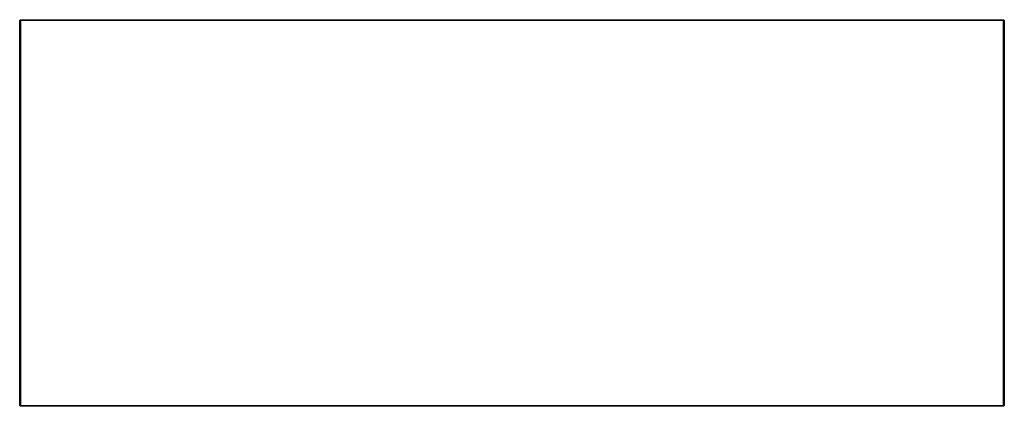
# Model space of a CAD drawing. Header units: millimetres. Extents: x -1452 to 1348, y -497 to 603.
import ezdxf

# ---------------------------------------------------------------- set-up
doc = ezdxf.new("R2010")
doc.units = ezdxf.units.MM
doc.header["$LTSCALE"] = 10
doc.layers.get('0').update_dxf_attribs({"true_color": 0x000000})

msp = doc.modelspace()

# ---------------------------------------------------------------- linework, layer by layer
at = {"color": 18, "linetype": 'Continuous', "lineweight": 25, "true_color": 0x000000}
for points in [[(-1450, 603), (-1452, 601)], [(-1452, 601), (-1450, 601)], [(-1452, -495), (-1452, 601)], [(-1450, 603), (1346, 603)], [(-1450, 603), (-1450, 601)], [(1346, 601), (-1450, 601)], [(-1450, 601), (-1450, -495)], [(1348, 601), (1346, 603)], [(1346, 601), (1346, 603)], [(1346, -495), (1346, 601)], [(1346, 601), (1348, 601)], [(1348, 601), (1348, -495)], [(-1452, -495), (-1450, -497)], [(-1452, -495), (-1450, -495)], [(-1450, -495), (1346, -495)], [(-1450, -497), (-1450, -495)], [(1346, -497), (-1450, -497)], [(1346, -495), (1348, -495)], [(1346, -497), (1348, -495)], [(1346, -495), (1346, -497)]]:
    msp.add_lwpolyline(points, dxfattribs=at)

doc.saveas('drawing.dxf')
